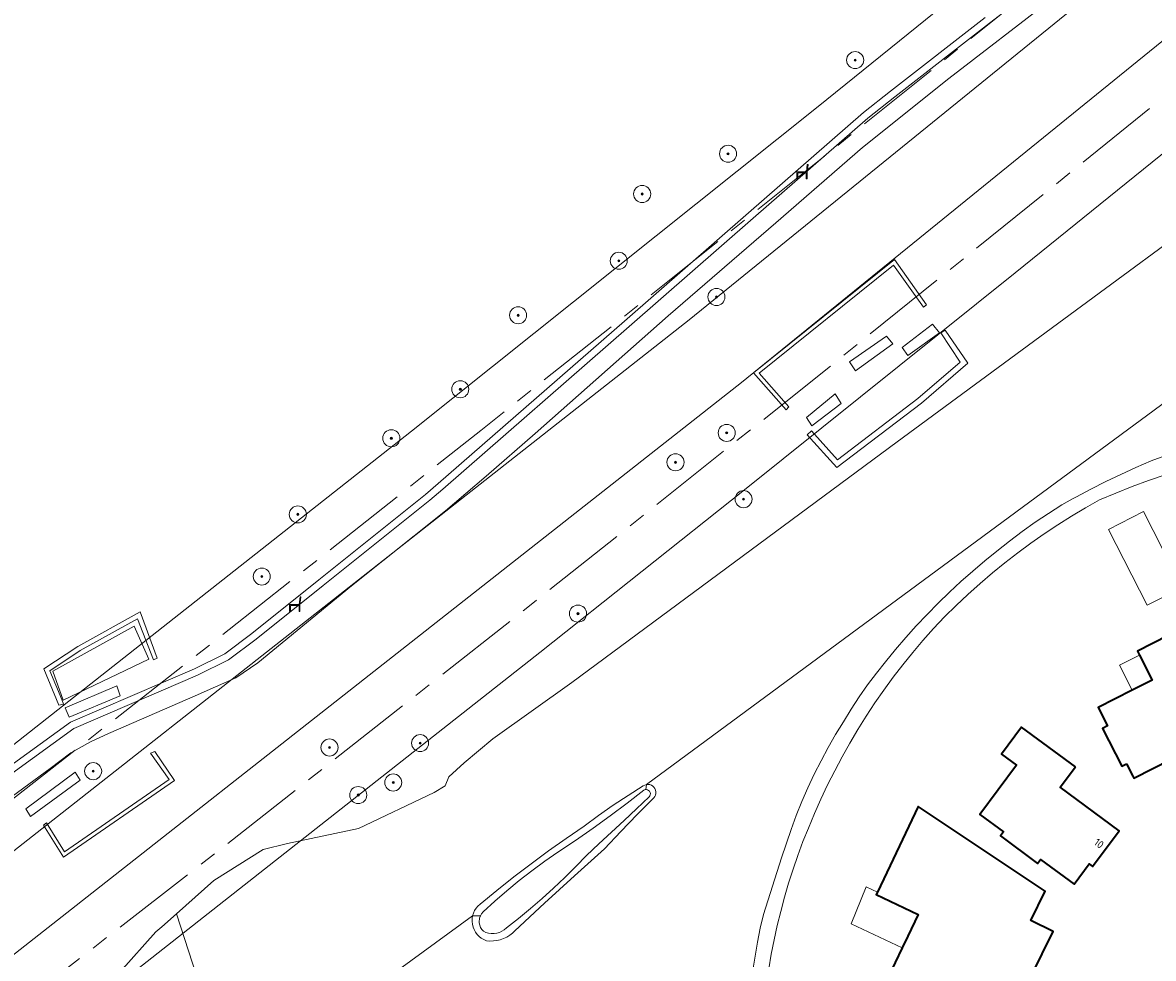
# Model space of a CAD drawing. Header units: metres. Extents: x 103671 to 105190, y 427150 to 429171.
# Tile 165 of 256: x 104458 to 104590, y 427796 to 427906. Entities that reach past the tile are written whole.
import ezdxf
from ezdxf.enums import TextEntityAlignment as Align

# ---------------------------------------------------------------- set-up
doc = ezdxf.new("R2010")
doc.units = ezdxf.units.M
doc.linetypes.add('AM-AS-SO', pattern=[16, 10, -2, 2, -2])
for name, color, linetype, lineweight in [('B-WE-AM-AS_SPOOR_TREIN-G', 253, 'AM-AS-SO', 18), ('B-WE-GR-BEPLANTING_CULTUUR_VASTE PLANTENVAK-GV', 253, 'Continuous', 18), ('B-WE-GR-BOOM-S', 253, 'Continuous', 25), ('B-WE-GR-GRAS-GV', 253, 'Continuous', 13), ('B-WE-GR-HOUTWAL-GV', 253, 'Continuous', 13), ('B-WE-IE-MEUBILAIR_WEGMEUBILAIR-S', 253, 'Continuous', 25), ('B-WE-KW-KUNSTWERK_TUNNEL-GV', 253, 'Continuous', 18), ('B-WE-OG-BEBOUWING-GV', 253, 'Continuous', 35), ('B-WE-OG-BEBOUWING-T18', 7, 'Continuous', 18), ('B-WE-OG-BEBOUWING_OVERBOUWING-GV', 253, 'Continuous', 18), ('B-WE-OG-TERREIN_ERF-GV', 253, 'Continuous', 18), ('B-WE-OG-TERREIN_OEVER-GV', 253, 'Continuous', 18), ('B-WE-OG-TERREIN_ONBEGROEID_ZAND-GV', 253, 'Continuous', 18), ('B-WE-OG-WATER_GREPPEL-GV', 253, 'Continuous', 18), ('B-WE-OG-WATER_SLOOT-GV', 253, 'Continuous', 18), ('B-WE-VH-HALFVERHARDING-GV', 253, 'Continuous', 18), ('B-WE-VH-HALFVERHARDING_GRAVEL-GV', 253, 'Continuous', 18), ('B-WE-VH-OPENVERHARDING_BETONELEMENT-GV', 253, 'Continuous', 18)]:
    doc.layers.add(name, color=color, linetype=linetype, lineweight=lineweight)
doc.styles.add('NLCS-ISO', font='NLCS-ISO.ttf')
doc.styles.add('NLCS-ISO-M500-T18', font='NLCS-ISO.ttf', dxfattribs={"height": 0.9})

# ---------------------------------------------------------------- blocks, each defined once
blk = doc.blocks.new('SIE-WEG_ZITBANK-SO')
at = {"color": 0, "linetype": 'ByBlock', "lineweight": 18}
blk.add_lwpolyline([(-0.91, -1.63), (-0.91, -0.2), (1.09, -0.2), (1.09, -1.63), (1.29, -1.63), (1.29, -0.21), (1.54, 1.78), (1.33, 1.78), (1.11, 0), (-1.11, 0), (-1.11, -1.63)], close=True, dxfattribs=at)
blk = doc.blocks.new('SGR-BOOM_GBKN-SO')
at = {"linetype": 'ByBlock', "lineweight": 18}
h = blk.add_hatch(color=0, dxfattribs=at)
h.dxf.hatch_style = 1
edge = h.paths.add_edge_path()
edge.add_arc((0, 0), 0.25, 0, 360)
at = {"color": 0, "linetype": 'ByBlock', "lineweight": 18}
for radius in [2, 0.25]:
    blk.add_circle((0, 0), radius, dxfattribs=at)
at = {"color": 0, "linetype": 'ByBlock', "lineweight": 18, "style": 'NLCS-ISO'}
blk.add_attdef('SOORT', (2.5, 0), '', height=1.5, dxfattribs=at)

msp = doc.modelspace()

# ---------------------------------------------------------------- linework, layer by layer
at = {"layer": 'B-WE-AM-AS_SPOOR_TREIN-G', "flags": 128}
for points in [[(103696.327, 427283.456), (103709.313, 427290.401), (103746.448, 427311.474), (103755.563, 427316.772), (103776.772, 427329.695), (103814.413, 427352.796), (103843.513, 427371.823), (103899.402, 427408.976), (103942.726, 427438.459), (104004.208, 427480.883), (104081.76, 427535.371), (104109.175, 427554.949), (104155.672, 427588.399), (104203.199, 427623.004), (104251.78, 427658.799), (104287.781, 427685.624), (104335.474, 427721.504), (104395.514, 427767.417), (104433.325, 427796.679), (104482.244, 427834.97), (104511.725, 427858.282), (104540.037, 427880.827), (104578.412, 427911.652), (104602.932, 427931.576), (104658.061, 427976.677), (104770.321, 428069.176), (105144.15, 428377.204)], [(103696.327, 427259.828), (103702.663, 427263.148), (103741.143, 427284.521), (103776.983, 427305.68), (103812.508, 427327.878), (103846.846, 427350.17), (103884.763, 427375.547), (103921.285, 427400.237), (103995.822, 427451.384), (104091.601, 427518.484), (104175.564, 427578.582), (104266.326, 427645.226), (104387.142, 427736.31), (104482.041, 427809.901), (104517.236, 427837.614), (104550.548, 427864.127), (104594.934, 427899.917), (104636.059, 427933.263), (104659.647, 427952.595), (104803.738, 428071.316), (105144.15, 428351.809)]]:
    msp.add_lwpolyline(points, dxfattribs=at)
at = {"layer": 'B-WE-GR-BEPLANTING_CULTUUR_VASTE PLANTENVAK-GV', "flags": 128}
msp.add_lwpolyline([(104462.781, 427826.719), (104472.84, 427831.51), (104471.128, 427835.362), (104461.599, 427830.108)], close=True, dxfattribs=at)
at = {"layer": 'B-WE-GR-GRAS-GV', "flags": 128}
for points in [[(104578.599, 427908.805), (104566.528, 427899.485), (104556.404, 427891.419), (104546.269, 427882.599), (104533.664, 427871.688), (104518.08, 427857.936), (104512.322, 427852.921), (104507.591, 427848.868), (104496.566, 427840.078), (104485.596, 427831.094), (104483.029, 427829.342), (104478.256, 427827.235), (104468.124, 427822.793), (104465.996, 427821.833), (104463.689, 427820.542), (104461.28, 427818.7), (104446.105, 427807.591)], [(104452.439, 427778.835), (104463.09, 427787.589), (104469.481, 427794.896), (104473.67, 427799.573), (104474.354, 427800.181), (104476.071, 427801.706), (104480.441, 427805.587), (104486.224, 427809.24), (104489.076, 427809.944), (104497.373, 427811.684), (104506.267, 427815.885), (104507.534, 427816.68), (104507.956, 427817.749), (104509.753, 427819.391), (104513.1, 427822.175), (104522.361, 427828.787), (104560.477, 427856.971), (104618.279, 427899.495)]]:
    msp.add_lwpolyline(points, dxfattribs=at)
for points in [[(104560.056, 427877.627), (104544.314, 427864.982), (104547.796, 427861.036), (104547.46, 427860.7), (104543.64, 427865.04), (104560.15, 427878.302), (104563.923, 427872.996), (104563.559, 427872.703)], [(104564.596, 427870.736), (104565.418, 427869.716), (104561.727, 427867.051), (104561.057, 427867.981)], [(104562.878, 427862.017), (104567.85, 427866.265), (104565.595, 427869.725), (104566.098, 427870.005), (104568.762, 427866.146), (104563.307, 427861.485), (104553.388, 427853.937), (104549.949, 427857.761), (104550.451, 427858.224), (104553.475, 427854.861)], [(104559.226, 427869.337), (104559.951, 427868.416), (104555.604, 427865.269), (104554.884, 427866.309)], [(104553.202, 427862.582), (104553.923, 427861.432), (104550.496, 427858.82), (104549.871, 427859.806)], [(104462.972, 427808.953), (104475.227, 427817.408), (104473.032, 427820.516), (104473.534, 427820.686), (104475.821, 427817.296), (104462.847, 427808.344), (104460.508, 427812.07), (104460.844, 427812.338)], [(104464.777, 427817.363), (104458.971, 427813.088), (104458.425, 427813.997), (104464.189, 427818.265)], [(104524.079, 427808.536), (104525.549, 427809.902), (104527.019, 427811.269), (104528.489, 427812.639), (104529.958, 427814.009), (104531.424, 427815.379), (104531.509, 427815.495), (104531.558, 427815.63), (104531.567, 427815.774), (104531.536, 427815.915), (104531.467, 427816.041), (104531.366, 427816.143), (104531.24, 427816.213), (104531.1, 427816.244), (104531.033, 427816.24), (104530.957, 427816.235), (104530.822, 427816.186), (104528.859, 427814.661), (104526.869, 427813.172), (104524.852, 427811.717), (104522.81, 427810.299), (104520.744, 427808.917), (104519.208, 427807.847), (104517.7, 427806.738), (104516.222, 427805.589), (104514.775, 427804.402), (104513.359, 427803.178), (104511.976, 427801.917), (104511.8, 427801.7), (104511.665, 427801.457), (104511.574, 427801.194), (104511.544, 427801.007), (104511.53, 427800.919), (104511.534, 427800.64), (104511.587, 427800.367), (104511.686, 427800.107), (104511.828, 427799.868), (104512.01, 427799.657), (104512.304, 427799.522), (104512.615, 427799.43), (104512.935, 427799.384), (104513.259, 427799.384), (104513.579, 427799.429), (104513.89, 427799.52), (104514.184, 427799.655), (104514.457, 427799.829), (104514.701, 427800.041), (104516.128, 427801.156), (104517.527, 427802.305), (104518.897, 427803.487), (104520.239, 427804.702), (104521.55, 427805.949), (104522.83, 427807.228)]]:
    msp.add_lwpolyline(points, close=True, dxfattribs=at)
at = {"layer": 'B-WE-GR-HOUTWAL-GV', "flags": 128}
for points in [[(104564.596, 427870.736), (104561.057, 427867.981), (104561.727, 427867.051), (104565.418, 427869.716)], [(104559.226, 427869.337), (104554.884, 427866.309), (104555.604, 427865.269), (104559.951, 427868.416)], [(104553.202, 427862.582), (104549.871, 427859.806), (104550.496, 427858.82), (104553.923, 427861.432)], [(104463.497, 427824.722), (104469.491, 427827.225), (104469.076, 427828.394), (104463.049, 427825.829)], [(104464.777, 427817.363), (104464.189, 427818.265), (104458.425, 427813.997), (104458.971, 427813.088)]]:
    msp.add_lwpolyline(points, close=True, dxfattribs=at)
at = {"layer": 'B-WE-KW-KUNSTWERK_TUNNEL-GV', "flags": 128}
for points in [[(105144.15, 428383.74), (104650.103, 427976.638), (104622.443, 427953.929), (104598.641, 427934.521), (104551.218, 427896.211), (104503.588, 427858.212), (104456.26, 427820.922)], [(104439.137, 427769.981), (104470.271, 427794.233), (104518.604, 427832.275), (104542.575, 427851.321), (104574.311, 427876.722), (104621.411, 427914.81), (104669.213, 427953.951), (105144.15, 428345.29)]]:
    msp.add_lwpolyline(points, dxfattribs=at)
msp.add_lwpolyline([(104745.168, 428029.933), (104745.345, 428029.718), (104662.816, 427961.715), (104542.224, 427863.909), (104420.131, 427767.985), (104296.565, 427673.965), (104296.409, 427674.173), (104298.012, 427675.37), (104292.626, 427682.581), (104291.024, 427681.384), (104290.865, 427681.597), (104414.222, 427775.464), (104536.111, 427871.231), (104656.501, 427968.874), (104739.302, 428037.101), (104739.468, 428036.898), (104737.92, 428035.631), (104743.621, 428028.666)], close=True, dxfattribs=at)
at = {"layer": 'B-WE-OG-BEBOUWING-GV', "flags": 128}
for points in [[(104587.338, 427819.271), (104588.079, 427817.811), (104588.191, 427817.589), (104592.569, 427819.811), (104593.109, 427818.748), (104596.675, 427820.558), (104596.165, 427821.563), (104599.848, 427823.35), (104598.776, 427825.559), (104600.508, 427826.4), (104595.803, 427836.096), (104588.614, 427832.44), (104588.845, 427831.985), (104590.335, 427829.056), (104587.992, 427827.865), (104584.005, 427825.839), (104585.093, 427823.695), (104584.523, 427823.406), (104586.768, 427818.982)], [(104581.341, 427818.902), (104575.05, 427823.556), (104572.709, 427820.392), (104574.43, 427819.119), (104570.145, 427813.325), (104572.912, 427811.278), (104572.566, 427810.81), (104576.913, 427807.594), (104577.259, 427808.062), (104581.191, 427805.153), (104582.967, 427807.552), (104583.365, 427807.258), (104586.453, 427811.433), (104579.578, 427816.519)], [(104573.346, 427788.159), (104574.803, 427791.119), (104574.702, 427791.169), (104574.936, 427791.644), (104574.951, 427791.675), (104574.852, 427791.724), (104578.742, 427799.632), (104576.127, 427800.919), (104577.807, 427804.335), (104562.941, 427814.279), (104558.173, 427804.243), (104558.031, 427803.944), (104562.915, 427801.623), (104561.715, 427799.098), (104561.054, 427797.705), (104559.425, 427794.273), (104562.22, 427792.947), (104558.778, 427785.695), (104564.848, 427782.814), (104566.597, 427786.5), (104571.196, 427784.317), (104572.916, 427787.752), (104572.996, 427787.713), (104573.246, 427788.21)]]:
    msp.add_lwpolyline(points, close=True, dxfattribs=at)
at = {"layer": 'B-WE-OG-BEBOUWING_OVERBOUWING-GV', "flags": 128}
for points in [[(104585.228, 427846.704), (104589.769, 427837.82), (104593.846, 427839.905), (104589.302, 427848.788)], [(104586.5, 427830.798), (104587.992, 427827.865), (104590.335, 427829.056), (104588.845, 427831.985)], [(104562.915, 427801.623), (104558.031, 427803.944), (104558.173, 427804.243), (104556.856, 427804.863), (104555.066, 427800.547), (104561.054, 427797.705), (104561.715, 427799.098)]]:
    msp.add_lwpolyline(points, close=True, dxfattribs=at)
at = {"layer": 'B-WE-OG-TERREIN_ERF-GV', "flags": 128}
msp.add_lwpolyline([(104591.862, 427853.107), (104589.92, 427852.431), (104587.993, 427851.715), (104586.081, 427850.958), (104584.17, 427850.156), (104582.514, 427849.223), (104580.881, 427848.25), (104579.272, 427847.237), (104577.689, 427846.185), (104576.131, 427845.095), (104574.601, 427843.968), (104573.098, 427842.804), (104571.624, 427841.603), (104570.18, 427840.367), (104568.767, 427839.096), (104567.384, 427837.791), (104566.034, 427836.453), (104564.717, 427835.082), (104563.492, 427833.701), (104562.3, 427832.291), (104561.141, 427830.854), (104560.016, 427829.389), (104558.927, 427827.898), (104557.873, 427826.382), (104556.855, 427824.842), (104555.874, 427823.277), (104554.93, 427821.691), (104554.024, 427820.082), (104553.157, 427818.452), (104552.328, 427816.802), (104551.538, 427815.133), (104550.788, 427813.446), (104550.079, 427811.741), (104549.442, 427810.149), (104548.844, 427808.542), (104548.283, 427806.922), (104547.761, 427805.289), (104547.277, 427803.644), (104546.832, 427801.988), (104546.427, 427800.322), (104546.06, 427798.647), (104545.734, 427796.964), (104545.447, 427795.273)], dxfattribs=at)
for points in [[(104589.769, 427837.82), (104585.228, 427846.704), (104589.302, 427848.788), (104593.846, 427839.905)], [(104587.992, 427827.865), (104586.5, 427830.798), (104588.845, 427831.985), (104588.614, 427832.44), (104595.803, 427836.096), (104600.508, 427826.4), (104598.776, 427825.559), (104599.848, 427823.35), (104596.165, 427821.563), (104596.675, 427820.558), (104593.109, 427818.748), (104592.569, 427819.811), (104588.191, 427817.589), (104588.079, 427817.811), (104587.338, 427819.271), (104586.768, 427818.982), (104584.523, 427823.406), (104585.093, 427823.695), (104584.005, 427825.839)], [(104581.341, 427818.902), (104579.578, 427816.519), (104586.453, 427811.433), (104583.365, 427807.258), (104582.967, 427807.552), (104581.191, 427805.153), (104577.259, 427808.062), (104576.913, 427807.594), (104572.566, 427810.81), (104572.912, 427811.278), (104570.145, 427813.325), (104574.43, 427819.119), (104572.709, 427820.392), (104575.05, 427823.556)], [(104574.803, 427791.119), (104573.346, 427788.159), (104573.246, 427788.21), (104572.996, 427787.713), (104572.916, 427787.752), (104571.196, 427784.317), (104566.597, 427786.5), (104564.848, 427782.814), (104558.778, 427785.695), (104562.22, 427792.947), (104559.425, 427794.273), (104561.054, 427797.705), (104555.066, 427800.547), (104556.856, 427804.863), (104558.173, 427804.243), (104562.941, 427814.279), (104577.807, 427804.335), (104576.127, 427800.919), (104578.742, 427799.632), (104574.852, 427791.724), (104574.951, 427791.675), (104574.936, 427791.644), (104574.702, 427791.169)]]:
    msp.add_lwpolyline(points, close=True, dxfattribs=at)
at = {"layer": 'B-WE-OG-TERREIN_OEVER-GV', "flags": 128}
for points in [[(104591.831, 427855.325), (104590.202, 427854.715), (104588.418, 427853.95), (104586.651, 427853.147), (104584.901, 427852.306), (104583.17, 427851.428), (104581.458, 427850.512), (104581.022, 427850.266), (104579.767, 427849.559), (104578.186, 427848.566), (104576.634, 427847.53), (104575.112, 427846.451), (104573.62, 427845.329), (104572.161, 427844.166), (104570.726, 427843.01), (104569.318, 427841.821), (104567.938, 427840.6), (104566.586, 427839.348), (104565.264, 427838.065), (104563.971, 427836.752), (104562.708, 427835.409), (104561.477, 427834.039), (104560.277, 427832.64), (104559.11, 427831.214), (104558.04, 427829.871), (104557.011, 427828.496), (104556.023, 427827.091), (104555.079, 427825.656), (104554.179, 427824.193), (104553.264, 427822.692), (104552.39, 427821.166), (104551.558, 427819.616), (104550.768, 427818.045), (104550.021, 427816.453), (104549.317, 427814.842), (104548.657, 427813.212), (104548.042, 427811.564), (104546.93, 427808.264), (104545.856, 427804.95), (104544.82, 427801.624), (104544.446, 427800.011), (104544.115, 427798.388), (104543.828, 427796.757), (104543.585, 427795.119)], [(104545.447, 427795.273), (104545.734, 427796.964), (104546.06, 427798.647), (104546.427, 427800.322), (104546.832, 427801.988), (104547.277, 427803.644), (104547.761, 427805.289), (104548.283, 427806.922), (104548.844, 427808.542), (104549.442, 427810.149), (104550.079, 427811.741), (104550.788, 427813.446), (104551.538, 427815.133), (104552.328, 427816.802), (104553.157, 427818.452), (104554.024, 427820.082), (104554.93, 427821.691), (104555.874, 427823.277), (104556.855, 427824.842), (104557.873, 427826.382), (104558.927, 427827.898), (104560.016, 427829.389), (104561.141, 427830.854), (104562.3, 427832.291), (104563.492, 427833.701), (104564.717, 427835.082), (104566.034, 427836.453), (104567.384, 427837.791), (104568.767, 427839.096), (104570.18, 427840.367), (104571.624, 427841.603), (104573.098, 427842.804), (104574.601, 427843.968), (104576.131, 427845.095), (104577.689, 427846.185), (104579.272, 427847.237), (104580.881, 427848.25), (104582.514, 427849.223), (104584.17, 427850.156), (104586.081, 427850.958), (104587.993, 427851.715), (104589.92, 427852.431), (104591.862, 427853.107)]]:
    msp.add_lwpolyline(points, dxfattribs=at)
for points in [[(104532.207, 427815.793), (104532.212, 427815.99), (104532.175, 427816.184), (104532.099, 427816.365), (104531.987, 427816.527), (104531.843, 427816.661), (104531.687, 427816.754), (104531.674, 427816.762), (104531.488, 427816.826), (104531.292, 427816.849), (104531.096, 427816.831), (104531.033, 427816.24), (104531.1, 427816.244), (104531.24, 427816.213), (104531.366, 427816.143), (104531.467, 427816.041), (104531.536, 427815.915), (104531.567, 427815.774), (104531.558, 427815.63), (104531.509, 427815.495), (104531.424, 427815.379), (104529.958, 427814.009), (104528.489, 427812.639), (104527.019, 427811.269), (104525.549, 427809.902), (104524.079, 427808.536), (104522.83, 427807.228), (104521.55, 427805.949), (104520.239, 427804.702), (104518.897, 427803.487), (104517.527, 427802.305), (104516.128, 427801.156), (104514.701, 427800.041), (104514.457, 427799.829), (104514.184, 427799.655), (104513.89, 427799.52), (104513.579, 427799.429), (104513.259, 427799.384), (104512.935, 427799.384), (104512.615, 427799.43), (104512.304, 427799.522), (104512.01, 427799.657), (104511.828, 427799.868), (104511.686, 427800.107), (104511.587, 427800.367), (104511.534, 427800.64), (104511.53, 427800.919), (104511.544, 427801.007), (104511.574, 427801.194), (104511.665, 427801.457), (104510.75, 427801.464), (104510.696, 427801.137), (104510.686, 427800.806), (104510.72, 427800.477), (104510.798, 427800.155), (104510.918, 427799.846), (104511.079, 427799.556), (104511.277, 427799.29), (104511.509, 427799.054), (104511.77, 427798.85), (104512.056, 427798.683), (104512.362, 427798.556), (104512.77, 427798.514), (104513.179, 427798.518), (104513.586, 427798.565), (104513.986, 427798.658), (104514.372, 427798.793), (104514.742, 427798.969), (104515.091, 427799.185), (104515.413, 427799.437), (104515.707, 427799.723), (104519.167, 427802.963), (104522.664, 427806.163), (104526.197, 427809.323), (104528.093, 427811.327), (104530.013, 427813.309), (104531.955, 427815.269), (104532.075, 427815.424), (104532.161, 427815.602)], [(104522.81, 427810.299), (104524.852, 427811.717), (104526.869, 427813.172), (104528.859, 427814.661), (104530.822, 427816.186), (104530.957, 427816.235), (104531.033, 427816.24), (104531.096, 427816.831), (104530.908, 427816.771), (104530.737, 427816.674), (104528.966, 427815.559), (104527.222, 427814.402), (104525.505, 427813.205), (104523.818, 427811.967), (104521.721, 427810.533), (104519.649, 427809.063), (104517.603, 427807.559), (104515.583, 427806.019), (104513.59, 427804.444), (104511.624, 427802.836), (104511.379, 427802.614), (104511.165, 427802.361), (104510.987, 427802.081), (104510.848, 427801.781), (104510.75, 427801.464), (104511.665, 427801.457), (104511.8, 427801.7), (104511.976, 427801.917), (104513.359, 427803.178), (104514.775, 427804.402), (104516.222, 427805.589), (104517.7, 427806.738), (104519.208, 427807.847), (104520.744, 427808.917)]]:
    msp.add_lwpolyline(points, close=True, dxfattribs=at)
at = {"layer": 'B-WE-OG-TERREIN_ONBEGROEID_ZAND-GV', "flags": 128}
msp.add_lwpolyline([(104451.417, 427815.294), (104463.646, 427824.138), (104478.175, 427830.379), (104481.724, 427832.153), (104484.887, 427834.529), (104492.737, 427840.799), (104496.434, 427843.76), (104503.656, 427849.525), (104505.222, 427850.77), (104506.736, 427852.057), (104528.527, 427871.093), (104543.044, 427883.754), (104556.519, 427895.492), (104559.674, 427898.009), (104570.763, 427906.611)], dxfattribs=at)
for points in [[(104461.245, 427830.151), (104462.634, 427826.782), (104462.846, 427826.254), (104462.3, 427826.11), (104460.546, 427830.365), (104464.499, 427832.991), (104471.82, 427837.055), (104473.822, 427831.611), (104473.365, 427831.445), (104471.518, 427836.241), (104464.793, 427832.508)], [(104462.781, 427826.719), (104461.599, 427830.108), (104471.128, 427835.362), (104472.84, 427831.51)], [(104463.497, 427824.722), (104463.049, 427825.829), (104469.076, 427828.394), (104469.491, 427827.225)]]:
    msp.add_lwpolyline(points, close=True, dxfattribs=at)
at = {"layer": 'B-WE-OG-WATER_GREPPEL-GV', "flags": 128}
for points in [[(104560.056, 427877.627), (104563.559, 427872.703), (104563.923, 427872.996), (104560.15, 427878.302), (104543.64, 427865.04), (104547.46, 427860.7), (104547.796, 427861.036), (104544.314, 427864.982)], [(104562.878, 427862.017), (104553.475, 427854.861), (104550.451, 427858.224), (104549.949, 427857.761), (104553.388, 427853.937), (104563.307, 427861.485), (104568.762, 427866.146), (104566.098, 427870.005), (104565.595, 427869.725), (104567.85, 427866.265)], [(104461.245, 427830.151), (104464.793, 427832.508), (104471.518, 427836.241), (104473.365, 427831.445), (104473.822, 427831.611), (104471.82, 427837.055), (104464.499, 427832.991), (104460.546, 427830.365), (104462.3, 427826.11), (104462.846, 427826.254), (104462.634, 427826.782)], [(104462.972, 427808.953), (104460.844, 427812.338), (104460.508, 427812.07), (104462.847, 427808.344), (104475.821, 427817.296), (104473.534, 427820.686), (104473.032, 427820.516), (104475.227, 427817.408)]]:
    msp.add_lwpolyline(points, close=True, dxfattribs=at)
at = {"layer": 'B-WE-OG-WATER_SLOOT-GV', "flags": 128}
for points in [[(104618.279, 427899.495), (104560.477, 427856.971), (104522.361, 427828.787), (104513.1, 427822.175), (104509.753, 427819.391), (104507.956, 427817.749), (104507.534, 427816.68), (104506.267, 427815.885), (104497.373, 427811.684), (104489.076, 427809.944), (104486.224, 427809.24), (104480.441, 427805.587), (104476.071, 427801.706), (104482.161, 427782.915)], [(104598.301, 427866.363), (104531.096, 427816.831), (104531.292, 427816.849), (104531.488, 427816.826), (104531.674, 427816.762), (104531.687, 427816.754), (104531.843, 427816.661), (104531.987, 427816.527), (104532.099, 427816.365), (104532.175, 427816.184), (104532.212, 427815.99), (104532.207, 427815.793), (104532.161, 427815.602), (104532.075, 427815.424), (104531.955, 427815.269), (104530.013, 427813.309), (104528.093, 427811.327), (104526.197, 427809.323), (104522.664, 427806.163), (104519.167, 427802.963), (104515.707, 427799.723), (104515.413, 427799.437), (104515.091, 427799.185), (104514.742, 427798.969), (104514.372, 427798.793), (104513.986, 427798.658), (104513.586, 427798.565), (104513.179, 427798.518), (104512.77, 427798.514), (104512.362, 427798.556), (104512.056, 427798.683), (104511.77, 427798.85), (104511.509, 427799.054), (104511.277, 427799.29), (104511.079, 427799.556), (104510.918, 427799.846), (104510.798, 427800.155), (104510.72, 427800.477), (104510.686, 427800.806), (104510.696, 427801.137), (104510.75, 427801.464), (104489.506, 427785.962)], [(104489.506, 427785.962), (104510.75, 427801.464), (104510.848, 427801.781), (104510.987, 427802.081), (104511.165, 427802.361), (104511.379, 427802.614), (104511.624, 427802.836), (104513.59, 427804.444), (104515.583, 427806.019), (104517.603, 427807.559), (104519.649, 427809.063), (104521.721, 427810.533), (104523.818, 427811.967), (104525.505, 427813.205), (104527.222, 427814.402), (104528.966, 427815.559), (104530.737, 427816.674), (104530.908, 427816.771), (104531.096, 427816.831), (104598.301, 427866.363)], [(104543.585, 427795.119), (104543.828, 427796.757), (104544.115, 427798.388), (104544.446, 427800.011), (104544.82, 427801.624), (104545.856, 427804.95), (104546.93, 427808.264), (104548.042, 427811.564), (104548.657, 427813.212), (104549.317, 427814.842), (104550.021, 427816.453), (104550.768, 427818.045), (104551.558, 427819.616), (104552.39, 427821.166), (104553.264, 427822.692), (104554.179, 427824.193), (104555.079, 427825.656), (104556.023, 427827.091), (104557.011, 427828.496), (104558.04, 427829.871), (104559.11, 427831.214), (104560.277, 427832.64), (104561.477, 427834.039), (104562.708, 427835.409), (104563.971, 427836.752), (104565.264, 427838.065), (104566.586, 427839.348), (104567.938, 427840.6), (104569.318, 427841.821), (104570.726, 427843.01), (104572.161, 427844.166), (104573.62, 427845.329), (104575.112, 427846.451), (104576.634, 427847.53), (104578.186, 427848.566), (104579.767, 427849.559), (104581.022, 427850.266), (104581.458, 427850.512), (104583.17, 427851.428), (104584.901, 427852.306), (104586.651, 427853.147), (104588.418, 427853.95), (104590.202, 427854.715), (104591.831, 427855.325)], [(104482.161, 427782.915), (104476.071, 427801.706), (104474.354, 427800.181), (104473.67, 427799.573), (104469.481, 427794.896)]]:
    msp.add_lwpolyline(points, dxfattribs=at)
at = {"layer": 'B-WE-VH-HALFVERHARDING-GV', "flags": 128}
for points in [[(105144.15, 428383.74), (104650.103, 427976.638), (104622.443, 427953.929), (104598.641, 427934.521), (104551.218, 427896.211), (104503.588, 427858.212), (104456.26, 427820.922)], [(103696.327, 427277.655), (103703.812, 427281.692), (103721.215, 427291.301), (103730.614, 427296.584), (103747.867, 427306.458), (103764.474, 427316.178), (103781.363, 427326.284), (103790.95, 427332.122), (103807.478, 427342.361), (103824.67, 427353.248), (103834.83, 427359.798), (103839.021, 427362.525), (103853.188, 427371.851), (103870.45, 427383.389), (104010.921, 427479.428), (104149.738, 427577.841), (104286.862, 427678.601), (104290.865, 427681.597), (104414.222, 427775.464), (104536.111, 427871.231), (104656.501, 427968.874), (104739.302, 428037.101), (104743.16, 428040.28), (105144.15, 428370.688)], [(105144.15, 428358.325), (104749.204, 428032.897), (104745.345, 428029.718), (104662.816, 427961.715), (104542.224, 427863.909), (104420.131, 427767.985), (104296.565, 427673.965), (104292.562, 427670.969), (104146.856, 427564.027), (103999.245, 427459.732), (103849.776, 427358.118), (103844.356, 427354.508), (103840.191, 427351.741), (103820.626, 427338.88), (103811.093, 427332.736), (103800.6, 427326.076), (103780.559, 427313.649), (103760.457, 427301.563), (103749.891, 427295.359), (103730.202, 427284.067), (103719.409, 427278.023), (103700.008, 427267.414), (103696.327, 427265.448)], [(104439.137, 427769.981), (104470.271, 427794.233), (104518.604, 427832.275), (104542.575, 427851.321), (104574.311, 427876.722), (104621.411, 427914.81), (104669.213, 427953.951), (105144.15, 428345.29)]]:
    msp.add_lwpolyline(points, dxfattribs=at)
at = {"layer": 'B-WE-VH-HALFVERHARDING_GRAVEL-GV', "flags": 128}
for points in [[(104587.525, 427918.504), (104571.275, 427905.949), (104560.191, 427897.351), (104557.055, 427894.849), (104543.594, 427883.123), (104529.077, 427870.463), (104507.282, 427851.423), (104505.753, 427850.124), (104504.177, 427848.871), (104496.956, 427843.107), (104493.26, 427840.146), (104485.399, 427833.868), (104482.166, 427831.439), (104478.527, 427829.62), (104464.061, 427823.406), (104451.907, 427814.616)], [(104446.105, 427807.591), (104461.28, 427818.7), (104463.689, 427820.542), (104465.996, 427821.833), (104468.124, 427822.793), (104478.256, 427827.235), (104483.029, 427829.342), (104485.596, 427831.094), (104496.566, 427840.078), (104507.591, 427848.868), (104512.322, 427852.921), (104518.08, 427857.936), (104533.664, 427871.688), (104546.269, 427882.599), (104556.404, 427891.419), (104566.528, 427899.485), (104578.599, 427908.805)]]:
    msp.add_lwpolyline(points, dxfattribs=at)
at = {"layer": 'B-WE-VH-OPENVERHARDING_BETONELEMENT-GV', "flags": 128}
for points in [[(104451.907, 427814.616), (104464.061, 427823.406), (104478.527, 427829.62), (104482.166, 427831.439), (104485.399, 427833.868), (104493.26, 427840.146), (104496.956, 427843.107), (104504.177, 427848.871), (104505.753, 427850.124), (104507.282, 427851.423), (104529.077, 427870.463), (104543.594, 427883.123), (104557.055, 427894.849), (104560.191, 427897.351), (104571.275, 427905.949), (104587.525, 427918.504)], [(104570.763, 427906.611), (104559.674, 427898.009), (104556.519, 427895.492), (104543.044, 427883.754), (104528.527, 427871.093), (104506.736, 427852.057), (104505.222, 427850.77), (104503.656, 427849.525), (104496.434, 427843.76), (104492.737, 427840.799), (104484.887, 427834.529), (104481.724, 427832.153), (104478.175, 427830.379), (104463.646, 427824.138), (104451.417, 427815.294)]]:
    msp.add_lwpolyline(points, dxfattribs=at)

# ---------------------------------------------------------------- block references
at = {"layer": 'B-WE-GR-BOOM-S', "xscale": 0.5, "yscale": 0.5, "zscale": 0.5}
for p in [(104555.55, 427901.64), (104540.667, 427890.674), (104530.608, 427885.965), (104527.867, 427878.147), (104539.307, 427873.908), (104516.081, 427871.767), (104509.308, 427863.107), (104501.235, 427857.371), (104540.508, 427857.998), (104534.508, 427854.557), (104542.484, 427850.238), (104490.28, 427848.46), (104486.057, 427841.181), (104523.093, 427836.841), (104504.603, 427821.682), (104493.993, 427821.169), (104466.308, 427818.397), (104501.456, 427817.07), (104497.359, 427815.605)]:
    msp.add_blockref('SGR-BOOM_GBKN-SO', p, dxfattribs=at)
at = {"layer": 'B-WE-IE-MEUBILAIR_WEGMEUBILAIR-S', "xscale": 0.5, "yscale": 0.5, "zscale": 0.5}
for p in [(104549.285, 427888.544), (104489.879, 427837.905)]:
    msp.add_blockref('SIE-WEG_ZITBANK-SO', p, dxfattribs=at)

# ---------------------------------------------------------------- texts
at = {"layer": 'B-WE-OG-BEBOUWING-T18', "style": 'NLCS-ISO-M500-T18'}
msp.add_text('10', height=0.9, rotation=323.5, dxfattribs=at).set_placement((104584.105, 427809.94), align=Align.MIDDLE)

doc.saveas('drawing.dxf')
